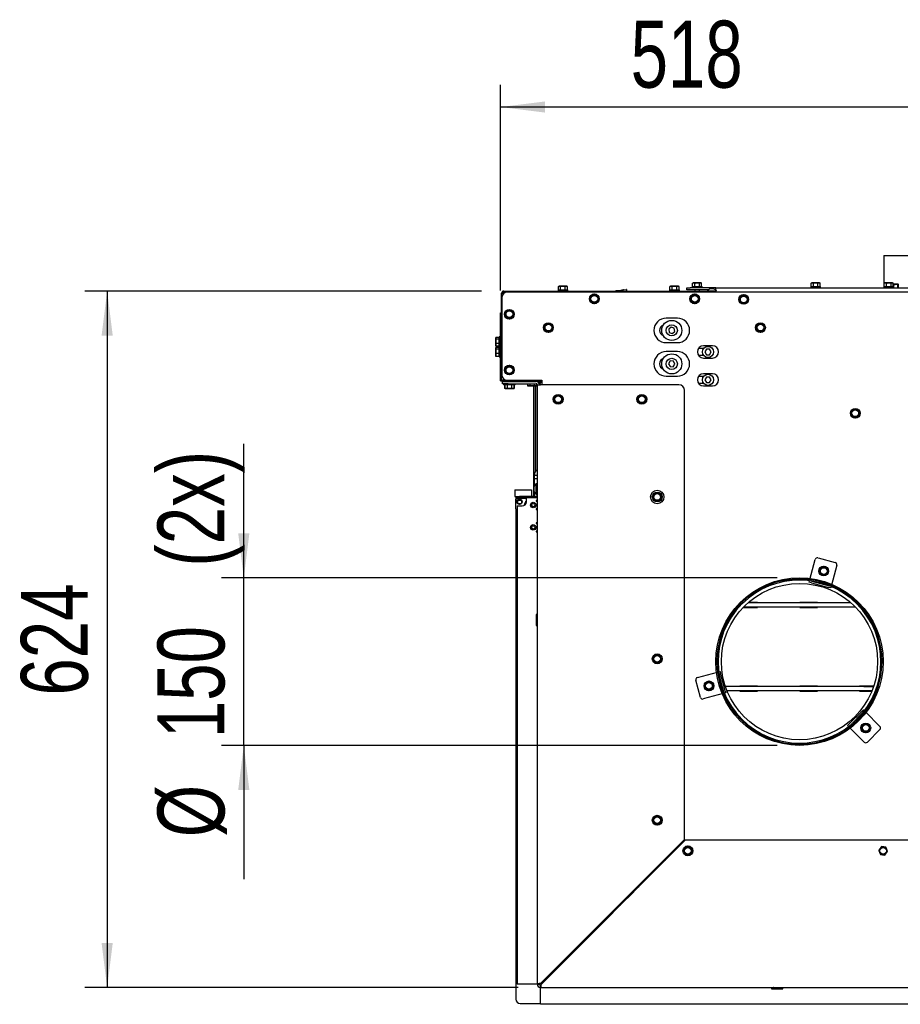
# Model space of a CAD drawing. Header units: millimetres. Extents: x 21 to 204, y 7 to 289.
# Tile 2 of 28: x 23 to 62, y 71 to 115. Entities that reach past the tile are written whole.
import ezdxf

# ---------------------------------------------------------------- set-up
doc = ezdxf.new("R2010")
doc.units = ezdxf.units.MM
doc.layers.add('MATEN', color=7, linetype='Continuous')
doc.styles.add('SLDTEXTSTYLE4', font='TXT', dxfattribs={"width": 0.75})
doc.dimstyles.new('SLDDIMSTYLE0', dxfattribs={"dimtxt": 3, "dimasz": 2, "dimexe": 0, "dimexo": 0.0625, "dimgap": 0.75, "dimtad": 1, "dimdec": 0, "dimlfac": 20, "dimrnd": 1e-09, "dimzin": 12, "dimdsep": 46, "dimtxsty": 'SLDTEXTSTYLE4', "dimsah": 1, "dimcen": 0.09, "dimadec": 0, "dimazin": 3, "dimtfac": 1, "dimtofl": 0, "dimtmove": 0, "dimatfit": 3, "dimfxl": 0, "dimfrac": 2, "dimtolj": 1, "dimtzin": 12, "dimarcsym": 0})
doc.dimstyles.new('SLDDIMSTYLE1', dxfattribs={"dimtxt": 3, "dimasz": 2, "dimexe": 0, "dimexo": 0.0625, "dimgap": 0.75, "dimtad": 1, "dimdec": 0, "dimlfac": 20, "dimrnd": 1e-09, "dimzin": 12, "dimdsep": 46, "dimtxsty": 'SLDTEXTSTYLE4', "dimsah": 1, "dimcen": 0.09, "dimadec": 0, "dimazin": 3, "dimtfac": 1, "dimtmove": 0, "dimatfit": 0, "dimfxl": 0, "dimfrac": 2, "dimtolj": 1, "dimtzin": 12, "dimarcsym": 0})

# ---------------------------------------------------------------- blocks, each defined once
blk = doc.blocks.new('_D_9')
at = {"layer": 'MATEN'}
for p, q in [((32.971, 90.071), (32.971, 96.071)), ((56.871, 90.071), (31.971, 90.071)), ((32.971, 82.571), (32.971, 90.071)), ((56.871, 82.571), (31.971, 82.571)), ((32.971, 82.571), (32.971, 76.571))]:
    blk.add_line(p, q, dxfattribs=at)
for points in [[(32.971, 90.071), (33.221, 92.071), (32.721, 92.071)], [(32.971, 82.571), (32.721, 80.571), (33.221, 80.571)]]:
    blk.add_solid(points, dxfattribs=at)
at = {"layer": 'MATEN', "char_height": 3, "attachment_point": 1, "rotation": 90, "style": 'SLDTEXTSTYLE4'}
for s, insert in [('(2x)', (29.104, 90.577)), ('150', (29.104, 82.892)), ('%%c', (29.104, 78.458))]:
    blk.add_mtext(s, dxfattribs=dict(at, insert=insert))
blk = doc.blocks.new('_D_10')
at = {"layer": 'MATEN'}
for p, q in [((44.471, 102.946), (44.471, 112.163)), ((70.371, 87.308), (70.371, 112.163)), ((70.371, 111.163), (44.471, 111.163))]:
    blk.add_line(p, q, dxfattribs=at)
for points in [[(44.471, 111.163), (46.471, 110.913), (46.471, 111.413)], [(70.371, 111.163), (68.371, 111.413), (68.371, 110.913)]]:
    blk.add_solid(points, dxfattribs=at)
at = {"layer": 'MATEN', "insert": (50.307, 115.03), "char_height": 3, "attachment_point": 1, "style": 'SLDTEXTSTYLE4'}
blk.add_mtext('518', dxfattribs=at)
blk = doc.blocks.new('_D_13')
at = {"layer": 'MATEN'}
for p, q in [((43.621, 102.921), (25.849, 102.921)), ((26.849, 102.921), (26.849, 71.721)), ((45.271, 71.721), (25.849, 71.721))]:
    blk.add_line(p, q, dxfattribs=at)
for points in [[(26.849, 102.921), (26.599, 100.921), (27.099, 100.921)], [(26.849, 71.721), (27.099, 73.721), (26.599, 73.721)]]:
    blk.add_solid(points, dxfattribs=at)
at = {"layer": 'MATEN', "insert": (22.982, 84.8), "char_height": 3, "attachment_point": 1, "rotation": 90, "style": 'SLDTEXTSTYLE4'}
blk.add_mtext('624', dxfattribs=at)

msp = doc.modelspace()

# ---------------------------------------------------------------- linework, layer by layer
at = {"color": 7, "linetype": 'Continuous', "lineweight": 25}
for p, q in [((61.646, 104.508), (61.646, 103.071)), ((61.646, 104.508), (69.096, 104.508)), ((53.111, 103.283), (53.084, 103.276)), ((53.084, 103.276), (53.134, 103.283)), ((53.084, 103.121), (53.084, 103.276)), ((53.134, 103.283), (53.111, 103.283)), ((53.134, 103.283), (53.185, 103.276)), ((53.286, 103.283), (53.134, 103.283)), ((53.185, 103.121), (53.185, 103.276)), ((53.286, 103.283), (53.387, 103.276)), ((53.437, 103.283), (53.286, 103.283)), ((53.387, 103.276), (53.437, 103.283)), ((53.387, 103.121), (53.387, 103.276)), ((53.437, 103.283), (53.488, 103.276)), ((53.461, 103.283), (53.437, 103.283)), ((53.488, 103.276), (53.461, 103.283)), ((53.488, 103.121), (53.488, 103.276)), ((58.421, 103.283), (58.394, 103.276)), ((58.394, 103.276), (58.444, 103.283)), ((58.394, 103.121), (58.394, 103.276)), ((58.444, 103.283), (58.421, 103.283)), ((58.444, 103.283), (58.495, 103.276)), ((58.596, 103.283), (58.444, 103.283)), ((58.495, 103.121), (58.495, 103.276)), ((58.596, 103.283), (58.697, 103.276)), ((58.748, 103.283), (58.596, 103.283)), ((58.697, 103.276), (58.748, 103.283)), ((58.697, 103.121), (58.697, 103.276)), ((58.748, 103.283), (58.798, 103.276)), ((58.771, 103.283), (58.748, 103.283)), ((58.798, 103.276), (58.771, 103.283)), ((58.798, 103.121), (58.798, 103.276)), ((61.696, 103.283), (61.669, 103.276)), ((61.669, 103.276), (61.719, 103.283)), ((61.669, 103.121), (61.669, 103.276)), ((61.719, 103.283), (61.696, 103.283)), ((61.719, 103.283), (61.77, 103.276)), ((61.871, 103.283), (61.719, 103.283)), ((61.77, 103.121), (61.77, 103.276)), ((61.871, 103.283), (61.972, 103.276)), ((62.023, 103.283), (61.871, 103.283)), ((61.972, 103.276), (62.023, 103.283)), ((61.972, 103.121), (61.972, 103.276)), ((62.023, 103.283), (62.073, 103.276)), ((62.046, 103.283), (62.023, 103.283)), ((62.073, 103.276), (62.046, 103.283)), ((62.073, 103.121), (62.073, 103.276)), ((62.188, 103.221), (62.073, 103.221)), ((62.073, 103.215), (62.094, 103.214)), ((62.094, 103.071), (62.094, 103.214)), ((62.188, 103.221), (62.281, 103.214)), ((62.294, 103.221), (62.188, 103.221)), ((62.281, 103.214), (62.294, 103.221)), ((62.281, 103.071), (62.281, 103.214)), ((62.294, 103.221), (62.308, 103.214)), ((62.308, 103.071), (62.308, 103.214)), ((44.521, 102.821), (44.571, 102.821)), ((44.521, 98.971), (44.521, 102.821)), ((44.621, 102.921), (53.762, 102.921)), ((44.621, 102.871), (44.621, 102.921)), ((95.958, 102.871), (44.783, 102.871)), ((47.051, 102.971), (47.051, 102.921)), ((47.051, 102.971), (47.491, 102.971)), ((47.096, 103.133), (47.069, 103.126)), ((47.069, 103.126), (47.119, 103.133)), ((47.069, 102.971), (47.069, 103.126)), ((47.119, 103.133), (47.096, 103.133)), ((47.271, 103.133), (47.119, 103.133)), ((47.119, 103.133), (47.17, 103.126)), ((47.17, 103.126), (47.271, 103.133)), ((47.17, 102.971), (47.17, 103.126)), ((47.423, 103.133), (47.271, 103.133)), ((47.372, 103.126), (47.423, 103.133)), ((47.372, 102.971), (47.372, 103.126)), ((47.423, 103.133), (47.473, 103.126)), ((47.446, 103.133), (47.423, 103.133)), ((47.473, 103.126), (47.446, 103.133)), ((47.473, 102.971), (47.473, 103.126)), ((47.491, 102.921), (47.491, 102.971)), ((48.678, 102.773), (48.591, 102.722)), ((48.766, 102.722), (48.678, 102.773)), ((49.575, 102.921), (49.665, 102.933)), ((49.665, 102.933), (49.985, 102.975)), ((49.841, 102.927), (49.665, 102.933)), ((49.842, 102.921), (49.841, 102.927)), ((49.985, 102.975), (50.111, 102.991)), ((50.136, 102.965), (49.985, 102.975)), ((50.114, 102.99), (50.111, 102.991)), ((50.142, 102.921), (50.136, 102.965)), ((52.051, 102.971), (52.051, 102.921)), ((52.051, 102.971), (52.491, 102.971)), ((52.096, 103.133), (52.069, 103.126)), ((52.069, 103.126), (52.119, 103.133)), ((52.069, 102.971), (52.069, 103.126)), ((52.119, 103.133), (52.096, 103.133)), ((52.119, 103.133), (52.17, 103.126)), ((52.271, 103.133), (52.119, 103.133)), ((52.17, 103.126), (52.271, 103.133)), ((52.17, 102.971), (52.17, 103.126)), ((52.423, 103.133), (52.271, 103.133)), ((52.372, 103.126), (52.423, 103.133)), ((52.372, 102.971), (52.372, 103.126)), ((52.423, 103.133), (52.473, 103.126)), ((52.446, 103.133), (52.423, 103.133)), ((52.473, 103.126), (52.446, 103.133)), ((52.473, 102.971), (52.473, 103.126)), ((52.491, 102.921), (52.491, 102.971)), ((52.821, 102.971), (52.821, 103.071)), ((52.821, 103.071), (52.971, 103.071)), ((52.971, 102.971), (52.821, 102.971)), ((54.121, 103.071), (52.971, 103.071)), ((53.789, 102.971), (52.971, 102.971)), ((53.066, 103.121), (53.066, 103.071)), ((53.066, 103.121), (53.506, 103.121)), ((53.178, 102.773), (53.091, 102.722)), ((53.266, 102.722), (53.178, 102.773)), ((53.181, 102.971), (53.181, 102.921)), ((53.391, 102.921), (53.391, 102.971)), ((53.506, 103.071), (53.506, 103.121)), ((54.137, 102.921), (53.762, 102.921)), ((54.036, 102.871), (54.036, 102.921)), ((54.121, 102.971), (54.111, 102.971)), ((54.121, 102.964), (54.121, 103.071)), ((54.121, 103.071), (86.621, 103.071)), ((54.121, 102.921), (54.121, 102.871)), ((58.376, 103.121), (58.376, 103.071)), ((58.376, 103.121), (58.816, 103.121)), ((58.816, 103.071), (58.816, 103.121)), ((61.651, 103.121), (61.651, 103.071)), ((61.651, 103.121), (62.091, 103.121)), ((62.091, 103.071), (62.091, 103.121)), ((44.533, 102.621), (44.533, 99.171)), ((48.591, 102.722), (48.503, 102.672)), ((48.503, 102.672), (48.503, 102.571)), ((48.503, 102.47), (48.591, 102.419)), ((48.591, 102.419), (48.678, 102.369)), ((48.678, 102.369), (48.766, 102.419)), ((48.853, 102.672), (48.766, 102.722)), ((48.766, 102.419), (48.853, 102.47)), ((48.853, 102.571), (48.853, 102.672)), ((53.091, 102.722), (53.003, 102.672)), ((53.003, 102.672), (53.003, 102.571)), ((53.003, 102.47), (53.091, 102.419)), ((53.091, 102.419), (53.178, 102.369)), ((53.178, 102.369), (53.266, 102.419)), ((53.353, 102.672), (53.266, 102.722)), ((53.266, 102.419), (53.353, 102.47)), ((53.353, 102.571), (53.353, 102.672)), ((55.283, 102.697), (55.196, 102.647)), ((55.196, 102.647), (55.196, 102.546)), ((55.196, 102.445), (55.283, 102.394)), ((55.371, 102.748), (55.283, 102.697)), ((55.283, 102.394), (55.371, 102.344)), ((55.458, 102.697), (55.371, 102.748)), ((55.371, 102.344), (55.458, 102.394)), ((55.546, 102.647), (55.458, 102.697)), ((55.458, 102.394), (55.546, 102.445)), ((55.546, 102.546), (55.546, 102.647)), ((44.471, 101.946), (44.521, 101.946)), ((44.471, 101.796), (44.471, 101.946)), ((44.783, 102.031), (44.696, 101.981)), ((44.696, 101.981), (44.696, 101.88)), ((44.871, 102.082), (44.783, 102.031)), ((44.958, 102.031), (44.871, 102.082)), ((45.046, 101.981), (44.958, 102.031)), ((45.046, 101.88), (45.046, 101.981)), ((44.471, 101.496), (44.471, 101.796)), ((44.471, 101.346), (44.471, 101.496)), ((44.471, 101.496), (44.521, 101.496)), ((44.696, 101.779), (44.783, 101.728)), ((44.783, 101.728), (44.871, 101.678)), ((44.871, 101.678), (44.958, 101.728)), ((44.958, 101.728), (45.046, 101.779)), ((46.621, 101.485), (46.533, 101.435)), ((46.708, 101.435), (46.621, 101.485)), ((52.398, 101.708), (51.898, 101.708)), ((56.121, 101.485), (56.033, 101.435)), ((56.208, 101.435), (56.121, 101.485)), ((44.471, 99.046), (44.471, 101.346)), ((46.533, 101.435), (46.446, 101.384)), ((46.446, 101.384), (46.446, 101.283)), ((46.446, 101.182), (46.533, 101.132)), ((46.533, 101.132), (46.621, 101.081)), ((46.621, 101.081), (46.708, 101.132)), ((46.796, 101.384), (46.708, 101.435)), ((46.708, 101.132), (46.796, 101.182)), ((46.796, 101.283), (46.796, 101.384)), ((52.125, 101.301), (52.014, 101.209)), ((52.014, 101.209), (52.037, 101.067)), ((52.037, 101.067), (52.172, 101.016)), ((52.26, 101.25), (52.125, 101.301)), ((52.172, 101.016), (52.283, 101.107)), ((52.283, 101.107), (52.26, 101.25)), ((56.033, 101.435), (55.946, 101.384)), ((55.946, 101.384), (55.946, 101.283)), ((55.946, 101.182), (56.033, 101.132)), ((56.033, 101.132), (56.121, 101.081)), ((56.121, 101.081), (56.208, 101.132)), ((56.296, 101.384), (56.208, 101.435)), ((56.208, 101.132), (56.296, 101.182)), ((56.296, 101.283), (56.296, 101.384)), ((44.262, 100.835), (44.258, 100.821)), ((44.258, 100.821), (44.258, 100.808)), ((44.266, 100.769), (44.258, 100.808)), ((44.258, 100.808), (44.258, 100.669)), ((44.258, 100.669), (44.266, 100.769)), ((44.266, 100.569), (44.258, 100.669)), ((44.258, 100.669), (44.258, 100.507)), ((44.258, 100.507), (44.266, 100.569)), ((44.421, 100.846), (44.266, 100.846)), ((44.421, 100.769), (44.266, 100.769)), ((44.421, 100.569), (44.266, 100.569)), ((44.471, 100.866), (44.421, 100.866)), ((44.421, 100.562), (44.421, 100.866)), ((44.421, 100.426), (44.421, 100.562)), ((51.898, 100.608), (52.398, 100.608)), ((44.266, 100.445), (44.258, 100.507)), ((44.258, 100.507), (44.258, 100.471)), ((44.258, 100.471), (44.262, 100.456)), ((44.262, 100.385), (44.258, 100.371)), ((44.258, 100.371), (44.258, 100.358)), ((44.266, 100.319), (44.258, 100.358)), ((44.258, 100.358), (44.258, 100.219)), ((44.258, 100.219), (44.266, 100.319)), ((44.266, 100.119), (44.258, 100.219)), ((44.258, 100.219), (44.258, 100.057)), ((44.258, 100.057), (44.266, 100.119)), ((44.264, 100.457), (44.266, 100.445)), ((44.421, 100.445), (44.266, 100.445)), ((44.421, 100.396), (44.266, 100.396)), ((44.421, 100.319), (44.266, 100.319)), ((44.421, 100.119), (44.266, 100.119)), ((44.421, 100.426), (44.471, 100.426)), ((44.471, 100.416), (44.421, 100.416)), ((44.421, 100.112), (44.421, 100.416)), ((52.398, 100.208), (51.898, 100.208)), ((53.573, 100.346), (53.342, 100.346)), ((53.971, 100.468), (53.571, 100.468)), ((53.699, 100.318), (53.627, 100.193)), ((53.627, 100.193), (53.699, 100.068)), ((53.843, 100.318), (53.699, 100.318)), ((53.915, 100.193), (53.843, 100.318)), ((53.843, 100.068), (53.915, 100.193)), ((44.266, 99.995), (44.258, 100.057)), ((44.258, 100.057), (44.258, 100.021)), ((44.258, 100.021), (44.262, 100.006)), ((44.264, 100.007), (44.266, 99.995)), ((44.421, 99.995), (44.266, 99.995)), ((44.421, 99.976), (44.421, 100.112)), ((44.421, 99.976), (44.471, 99.976)), ((52.083, 99.787), (52.004, 99.666)), ((52.227, 99.779), (52.083, 99.787)), ((52.293, 99.65), (52.227, 99.779)), ((53.342, 100.041), (53.573, 100.041)), ((53.571, 99.918), (53.971, 99.918)), ((53.699, 100.068), (53.843, 100.068)), ((44.783, 99.531), (44.696, 99.481)), ((44.696, 99.481), (44.696, 99.38)), ((44.696, 99.279), (44.783, 99.228)), ((44.871, 99.582), (44.783, 99.531)), ((44.958, 99.531), (44.871, 99.582)), ((45.046, 99.481), (44.958, 99.531)), ((44.958, 99.228), (45.046, 99.279)), ((45.046, 99.38), (45.046, 99.481)), ((52.004, 99.666), (52.07, 99.537)), ((52.07, 99.537), (52.214, 99.53)), ((52.214, 99.53), (52.293, 99.65)), ((44.471, 98.896), (44.471, 99.046)), ((44.471, 98.896), (44.521, 98.896)), ((44.521, 98.896), (44.521, 98.969)), ((44.571, 98.771), (44.571, 98.871)), ((44.571, 98.871), (44.821, 98.871)), ((44.621, 98.924), (44.742, 98.924)), ((44.621, 98.871), (44.621, 98.921)), ((44.621, 98.921), (44.783, 98.921)), ((44.751, 98.923), (44.751, 98.921)), ((44.766, 98.921), (44.766, 98.921)), ((44.783, 99.228), (44.871, 99.178)), ((44.783, 98.921), (46.333, 98.921)), ((44.821, 98.871), (46.071, 98.871)), ((44.871, 99.178), (44.958, 99.228)), ((45.321, 98.871), (45.321, 98.921)), ((45.321, 98.879), (45.338, 98.871)), ((45.576, 98.883), (46.333, 98.883)), ((45.663, 98.883), (45.663, 98.871)), ((46.103, 98.867), (46.103, 98.883)), ((46.333, 98.821), (46.241, 98.821)), ((46.333, 98.921), (46.333, 98.721)), ((51.898, 99.108), (52.398, 99.108)), ((53.573, 99.096), (53.342, 99.096)), ((53.971, 99.218), (53.571, 99.218)), ((53.699, 99.068), (53.627, 98.943)), ((53.627, 98.943), (53.699, 98.818)), ((53.843, 99.068), (53.699, 99.068)), ((53.699, 98.818), (53.843, 98.818)), ((53.915, 98.943), (53.843, 99.068)), ((53.843, 98.818), (53.915, 98.943)), ((44.821, 98.771), (44.571, 98.771)), ((44.608, 98.771), (44.608, 98.721)), ((44.651, 98.721), (44.608, 98.721)), ((44.649, 98.721), (44.649, 98.557)), ((44.677, 98.548), (44.649, 98.557)), ((44.651, 98.771), (44.651, 98.721)), ((45.091, 98.721), (44.651, 98.721)), ((44.669, 98.721), (44.669, 98.566)), ((44.669, 98.566), (44.696, 98.558)), ((44.719, 98.558), (44.669, 98.566)), ((44.705, 98.557), (44.677, 98.548)), ((44.677, 98.548), (44.816, 98.548)), ((44.696, 98.558), (44.719, 98.558)), ((44.705, 98.558), (44.705, 98.557)), ((44.816, 98.548), (44.705, 98.557)), ((44.77, 98.566), (44.719, 98.558)), ((44.719, 98.558), (44.871, 98.558)), ((44.77, 98.721), (44.77, 98.566)), ((44.871, 98.558), (44.77, 98.566)), ((44.927, 98.557), (44.816, 98.548)), ((44.816, 98.548), (45.01, 98.548)), ((44.821, 98.771), (46.071, 98.771)), ((44.871, 98.558), (45.023, 98.558)), ((44.927, 98.558), (44.927, 98.557)), ((44.972, 98.721), (44.972, 98.566)), ((45.023, 98.558), (44.972, 98.566)), ((45.093, 98.557), (45.01, 98.548)), ((45.01, 98.548), (45.071, 98.548)), ((45.073, 98.566), (45.023, 98.558)), ((45.023, 98.558), (45.046, 98.558)), ((45.046, 98.558), (45.073, 98.566)), ((45.065, 98.548), (45.093, 98.557)), ((45.073, 98.721), (45.073, 98.566)), ((45.091, 98.721), (45.091, 98.771)), ((45.133, 98.721), (45.091, 98.721)), ((45.093, 98.721), (45.093, 98.557)), ((45.133, 98.721), (45.133, 98.771)), ((45.681, 98.771), (45.681, 98.678)), ((45.681, 98.678), (45.708, 98.671)), ((45.732, 98.671), (45.681, 98.678)), ((45.708, 98.671), (45.732, 98.671)), ((45.782, 98.678), (45.732, 98.671)), ((45.732, 98.671), (45.883, 98.671)), ((45.782, 98.771), (45.782, 98.678)), ((45.985, 98.678), (45.883, 98.671)), ((45.883, 98.671), (46.035, 98.671)), ((45.971, 93.758), (45.971, 98.671)), ((45.985, 98.771), (45.985, 98.678)), ((46.035, 98.671), (45.985, 98.678)), ((46.025, 98.671), (46.025, 94.81)), ((46.086, 98.678), (46.035, 98.671)), ((46.035, 98.671), (46.058, 98.671)), ((46.058, 98.671), (46.086, 98.678)), ((46.086, 98.769), (46.086, 98.678)), ((46.096, 98.764), (46.096, 96.699)), ((46.121, 98.721), (46.271, 98.721)), ((46.121, 98.721), (46.121, 71.871)), ((46.246, 98.773), (46.246, 98.721)), ((52.471, 98.721), (46.271, 98.721)), ((52.721, 78.356), (52.721, 98.471)), ((53.342, 98.791), (53.573, 98.791)), ((53.571, 98.668), (53.971, 98.668)), ((46.971, 98.222), (46.883, 98.172)), ((46.883, 98.172), (46.883, 98.071)), ((46.883, 97.97), (46.971, 97.919)), ((47.058, 98.273), (46.971, 98.222)), ((46.971, 97.919), (47.058, 97.869)), ((47.146, 98.222), (47.058, 98.273)), ((47.058, 97.869), (47.146, 97.919)), ((47.233, 98.172), (47.146, 98.222)), ((47.146, 97.919), (47.233, 97.97)), ((47.233, 98.071), (47.233, 98.172)), ((50.721, 98.222), (50.633, 98.172)), ((50.633, 98.172), (50.633, 98.071)), ((50.633, 97.97), (50.721, 97.919)), ((50.808, 98.273), (50.721, 98.222)), ((50.721, 97.919), (50.808, 97.869)), ((50.896, 98.222), (50.808, 98.273)), ((50.808, 97.869), (50.896, 97.919)), ((50.983, 98.172), (50.896, 98.222)), ((50.896, 97.919), (50.983, 97.97)), ((50.983, 98.071), (50.983, 98.172)), ((60.283, 97.597), (60.196, 97.547)), ((60.196, 97.547), (60.196, 97.446)), ((60.371, 97.648), (60.283, 97.597)), ((60.458, 97.597), (60.371, 97.648)), ((60.546, 97.547), (60.458, 97.597)), ((60.546, 97.446), (60.546, 97.547)), ((60.196, 97.345), (60.283, 97.294)), ((60.283, 97.294), (60.371, 97.244)), ((60.371, 97.244), (60.458, 97.294)), ((60.458, 97.294), (60.546, 97.345)), ((46.108, 96.624), (46.108, 94.902)), ((46.121, 94.658), (45.983, 94.658)), ((45.983, 94.658), (45.983, 94.508)), ((45.983, 94.508), (45.983, 94.171)), ((46.121, 94.508), (45.983, 94.508)), ((45.118, 94.021), (45.118, 93.721)), ((45.118, 94.021), (45.168, 94.021)), ((45.168, 94.021), (45.818, 94.021)), ((45.818, 94.021), (45.868, 94.021)), ((45.868, 94.021), (45.868, 93.721)), ((45.983, 94.053), (45.983, 94.171)), ((45.983, 93.936), (45.983, 94.053)), ((46.121, 94.291), (46.074, 94.291)), ((46.074, 94.053), (46.074, 94.291)), ((46.074, 93.816), (46.074, 94.053)), ((45.118, 93.721), (45.168, 93.721)), ((45.153, 93.583), (45.153, 93.183)), ((45.158, 93.671), (45.158, 93.605)), ((45.321, 93.671), (45.158, 93.671)), ((45.168, 93.721), (45.321, 93.721)), ((45.633, 93.633), (45.203, 93.633)), ((45.23, 93.558), (45.233, 93.558)), ((45.233, 93.558), (45.234, 93.408)), ((45.233, 93.558), (45.258, 93.558)), ((45.258, 93.558), (45.383, 93.559)), ((45.321, 93.671), (45.321, 93.721)), ((46.071, 93.721), (45.321, 93.721)), ((45.633, 93.671), (45.321, 93.671)), ((45.383, 93.559), (45.408, 93.559)), ((45.408, 93.559), (45.409, 93.409)), ((45.408, 93.559), (45.411, 93.559)), ((45.633, 93.483), (45.633, 93.671)), ((45.633, 93.671), (46.071, 93.671)), ((45.983, 93.758), (45.971, 93.758)), ((45.971, 93.758), (45.971, 93.721)), ((45.983, 93.936), (45.983, 93.721)), ((46.071, 93.671), (46.121, 93.671)), ((46.121, 93.533), (46.071, 93.533)), ((46.071, 93.533), (46.071, 93.508)), ((46.071, 93.508), (46.121, 93.508)), ((46.074, 93.816), (46.121, 93.816)), ((51.408, 93.847), (51.321, 93.797)), ((51.321, 93.797), (51.321, 93.696)), ((51.321, 93.595), (51.408, 93.544)), ((51.496, 93.898), (51.408, 93.847)), ((51.408, 93.544), (51.496, 93.494)), ((51.583, 93.847), (51.496, 93.898)), ((51.496, 93.494), (51.583, 93.544)), ((51.671, 93.797), (51.583, 93.847)), ((51.583, 93.544), (51.671, 93.595)), ((51.671, 93.696), (51.671, 93.797)), ((45.158, 93.162), (45.158, 71.208)), ((45.203, 93.133), (45.221, 93.133)), ((45.221, 93.296), (45.221, 71.871)), ((45.221, 93.296), (45.446, 93.296)), ((45.231, 93.408), (45.234, 93.408)), ((45.234, 93.408), (45.259, 93.408)), ((45.259, 93.408), (45.384, 93.409)), ((45.384, 93.409), (45.409, 93.409)), ((45.409, 93.409), (45.412, 93.409)), ((45.559, 93.41), (45.619, 93.41)), ((46.121, 93.158), (46.071, 93.158)), ((46.071, 93.158), (46.071, 93.133)), ((46.071, 93.133), (46.121, 93.133)), ((46.12, 93.158), (46.091, 93.133)), ((46.121, 92.533), (46.071, 92.533)), ((46.071, 92.533), (46.071, 92.508)), ((46.071, 92.508), (46.121, 92.508)), ((46.071, 92.135), (46.102, 92.158)), ((46.121, 92.158), (46.071, 92.158)), ((46.071, 92.158), (46.071, 92.133)), ((46.071, 92.133), (46.121, 92.133)), ((58.339, 90), (58.579, 90.893)), ((58.701, 90.964), (59.474, 90.757)), ((58.871, 90.529), (58.783, 90.479)), ((58.783, 90.479), (58.783, 90.378)), ((58.958, 90.58), (58.871, 90.529)), ((59.046, 90.529), (58.958, 90.58)), ((59.133, 90.479), (59.046, 90.529)), ((59.133, 90.378), (59.133, 90.479)), ((59.545, 90.635), (59.305, 89.741)), ((58.339, 90), (58.337, 89.991)), ((58.783, 90.277), (58.871, 90.226)), ((58.871, 90.226), (58.958, 90.176)), ((58.958, 90.176), (59.046, 90.226)), ((59.046, 90.226), (59.133, 90.277)), ((58.307, 89.879), (58.324, 89.943)), ((58.403, 89.853), (58.307, 89.879)), ((58.397, 89.933), (58.423, 89.926)), ((58.403, 89.853), (59.176, 89.646)), ((58.423, 89.926), (59.196, 89.719)), ((59.273, 89.62), (59.176, 89.646)), ((59.196, 89.719), (59.221, 89.712)), ((59.29, 89.684), (59.273, 89.62)), ((59.303, 89.733), (59.305, 89.741)), ((55.255, 88.937), (55.29, 88.902)), ((55.267, 88.949), (55.302, 88.914)), ((55.345, 88.743), (55.994, 88.743)), ((60.383, 88.758), (55.359, 88.758)), ((60.172, 88.958), (55.57, 88.958)), ((55.994, 88.973), (55.588, 88.973)), ((55.994, 88.958), (55.994, 88.973)), ((55.994, 88.743), (55.994, 88.758)), ((58.675, 88.973), (57.886, 88.973)), ((57.886, 88.973), (57.886, 88.958)), ((57.886, 88.758), (57.886, 88.743)), ((57.886, 88.743), (58.675, 88.743)), ((58.015, 88.973), (58.015, 88.958)), ((58.015, 88.758), (58.015, 88.743)), ((58.675, 88.958), (58.675, 88.973)), ((58.675, 88.743), (58.675, 88.758)), ((46.121, 88.433), (46.071, 88.433)), ((46.071, 88.433), (46.071, 87.933)), ((46.096, 88.333), (46.096, 88.033)), ((46.071, 87.933), (46.121, 87.933)), ((51.3, 86.495), (51.328, 86.398)), ((51.441, 86.64), (51.371, 86.568)), ((51.539, 86.615), (51.441, 86.64)), ((51.637, 86.591), (51.539, 86.615)), ((51.664, 86.493), (51.637, 86.591)), ((51.692, 86.396), (51.664, 86.493)), ((51.328, 86.398), (51.355, 86.301)), ((51.355, 86.301), (51.453, 86.276)), ((51.453, 86.276), (51.551, 86.251)), ((51.621, 86.324), (51.692, 86.396)), ((53.298, 85.613), (54.192, 85.853)), ((54.2, 85.855), (54.192, 85.853)), ((54.249, 85.868), (54.313, 85.885)), ((54.266, 85.769), (54.259, 85.795)), ((54.473, 84.996), (54.266, 85.769)), ((54.313, 85.885), (54.338, 85.788)), ((54.545, 85.016), (54.338, 85.788)), ((53.435, 84.718), (53.228, 85.491)), ((53.727, 85.385), (53.639, 85.335)), ((53.639, 85.335), (53.639, 85.234)), ((53.639, 85.133), (53.727, 85.082)), ((53.814, 85.436), (53.727, 85.385)), ((53.902, 85.385), (53.814, 85.436)), ((53.989, 85.335), (53.902, 85.385)), ((53.902, 85.082), (53.989, 85.133)), ((53.989, 85.234), (53.989, 85.335)), ((60.761, 85.208), (54.553, 85.208)), ((55.994, 85.223), (55.205, 85.223)), ((55.205, 85.223), (55.205, 85.208)), ((55.334, 85.223), (55.334, 85.208)), ((55.994, 85.208), (55.994, 85.223)), ((58.675, 85.223), (57.886, 85.223)), ((57.886, 85.223), (57.886, 85.208)), ((58.015, 85.223), (58.015, 85.208)), ((58.675, 85.208), (58.675, 85.223)), ((61.194, 85.223), (60.567, 85.223)), ((60.567, 85.223), (60.567, 85.208)), ((60.696, 85.223), (60.696, 85.208)), ((60.761, 85.208), (61.189, 85.208)), ((54.451, 84.887), (53.557, 84.647)), ((53.727, 85.082), (53.814, 85.032)), ((53.814, 85.032), (53.902, 85.082)), ((54.451, 84.887), (54.459, 84.889)), ((54.48, 84.971), (54.473, 84.996)), ((54.571, 84.919), (54.508, 84.902)), ((54.545, 85.016), (54.571, 84.919)), ((60.761, 85.008), (54.626, 85.008)), ((55.205, 85.008), (55.205, 84.993)), ((55.205, 84.993), (55.994, 84.993)), ((55.334, 85.008), (55.334, 84.993)), ((55.994, 84.993), (55.994, 85.008)), ((57.886, 85.008), (57.886, 84.993)), ((57.886, 84.993), (58.675, 84.993)), ((58.015, 85.008), (58.015, 84.993)), ((58.675, 84.993), (58.675, 85.008)), ((60.567, 85.008), (60.567, 84.993)), ((60.567, 84.993), (61.109, 84.993)), ((60.696, 85.008), (60.696, 84.993)), ((61.116, 85.008), (60.761, 85.008)), ((60.664, 84.093), (60.098, 83.528)), ((60.717, 84.04), (60.151, 83.475)), ((60.664, 84.093), (60.735, 84.164)), ((60.736, 84.059), (60.717, 84.04)), ((60.735, 84.164), (60.781, 84.118)), ((60.823, 84.076), (60.817, 84.082)), ((60.823, 84.076), (61.477, 83.422)), ((60.028, 83.457), (60.098, 83.528)), ((60.074, 83.411), (60.028, 83.457)), ((60.11, 83.375), (60.116, 83.369)), ((60.77, 82.715), (60.116, 83.369)), ((60.151, 83.475), (60.133, 83.456)), ((60.753, 83.503), (60.666, 83.452)), ((60.666, 83.452), (60.666, 83.351)), ((60.841, 83.553), (60.753, 83.503)), ((60.928, 83.503), (60.841, 83.553)), ((61.016, 83.452), (60.928, 83.503)), ((61.016, 83.351), (61.016, 83.452)), ((60.666, 83.25), (60.753, 83.199)), ((60.753, 83.199), (60.841, 83.149)), ((60.841, 83.149), (60.928, 83.199)), ((61.477, 83.28), (60.912, 82.715)), ((60.928, 83.199), (61.016, 83.25)), ((51.496, 79.419), (51.408, 79.368)), ((51.583, 79.368), (51.496, 79.419)), ((51.408, 79.368), (51.321, 79.317)), ((51.321, 79.317), (51.321, 79.216)), ((51.321, 79.115), (51.408, 79.065)), ((51.408, 79.065), (51.496, 79.014)), ((51.496, 79.014), (51.583, 79.065)), ((51.671, 79.317), (51.583, 79.368)), ((51.583, 79.065), (51.671, 79.115)), ((51.671, 79.216), (51.671, 79.317)), ((52.721, 78.356), (46.271, 71.906)), ((46.306, 71.871), (52.756, 78.321)), ((87.986, 78.321), (52.756, 78.321)), ((52.783, 77.997), (52.696, 77.947)), ((52.696, 77.947), (52.696, 77.846)), ((52.696, 77.745), (52.783, 77.694)), ((52.871, 78.048), (52.783, 77.997)), ((52.783, 77.694), (52.871, 77.644)), ((52.958, 77.997), (52.871, 78.048)), ((52.871, 77.644), (52.958, 77.694)), ((53.046, 77.947), (52.958, 77.997)), ((52.958, 77.694), (53.046, 77.745)), ((53.046, 77.846), (53.046, 77.947)), ((61.484, 77.955), (61.421, 77.876)), ((61.458, 77.782), (61.495, 77.688)), ((61.547, 78.034), (61.484, 77.955)), ((61.495, 77.688), (61.595, 77.673)), ((61.647, 78.019), (61.547, 78.034)), ((61.595, 77.673), (61.695, 77.658)), ((61.747, 78.004), (61.647, 78.019)), ((61.695, 77.658), (61.758, 77.737)), ((61.758, 77.737), (61.821, 77.816)), ((61.821, 77.816), (61.784, 77.91)), ((51.698, 77.333), (51.769, 77.333)), ((51.811, 77.446), (51.881, 77.446)), ((50.676, 76.24), (50.746, 76.381)), ((49.85, 75.423), (50.442, 76.015)), ((50.639, 76.274), (50.639, 76.203)), ((49.852, 75.417), (49.817, 75.452)), ((49.85, 75.423), (49.85, 75.486)), ((49.85, 75.423), (49.859, 75.423)), ((49.492, 75.127), (49.492, 75.057)), ((48.977, 74.613), (48.977, 74.542)), ((48.977, 74.612), (48.977, 74.541)), ((49.038, 74.673), (49.109, 74.673)), ((49.188, 74.823), (49.259, 74.823)), ((49.323, 74.958), (49.323, 74.888)), ((49.324, 74.959), (49.324, 74.888)), ((48.809, 74.373), (48.738, 74.373)), ((48.8, 74.373), (48.8, 74.364)), ((48.8, 74.373), (48.8, 74.364)), ((48.959, 74.523), (48.888, 74.523)), ((47.611, 73.208), (47.589, 73.224)), ((47.784, 73.348), (47.763, 73.348)), ((47.846, 73.41), (47.846, 73.481)), ((47.644, 73.208), (47.573, 73.208)), ((46.771, 72.406), (46.782, 72.406)), ((46.853, 72.417), (46.782, 72.417)), ((46.828, 72.392), (46.808, 72.392)), ((46.958, 72.594), (46.958, 72.523)), ((46.97, 72.594), (46.97, 72.605)), ((46.071, 71.871), (45.221, 71.871)), ((46.121, 71.871), (46.071, 71.871)), ((46.121, 71.871), (46.221, 71.871)), ((46.271, 71.721), (46.271, 71.821)), ((46.271, 71.721), (94.471, 71.721)), ((46.271, 71.671), (46.271, 71.721)), ((46.271, 70.971), (46.271, 71.671)), ((56.618, 71.721), (56.618, 71.671)), ((56.618, 71.671), (57.118, 71.671)), ((56.718, 71.696), (57.018, 71.696)), ((57.118, 71.671), (57.118, 71.721)), ((45.358, 71.008), (46.271, 71.008)), ((94.471, 70.971), (46.271, 70.971))]:
    msp.add_line(p, q, dxfattribs=at)
at = {"color": 7, "linetype": 'Continuous', "lineweight": 25, "flags": 128}
for points in [[(46.091, 93.533), (46.099, 93.527), (46.12, 93.508)], [(46.102, 92.508), (46.091, 92.518), (46.071, 92.532)], [(47.623, 73.258), (47.627, 73.254), (47.661, 73.225)], [(47.63, 73.265), (47.634, 73.261), (47.668, 73.232)]]:
    msp.add_lwpolyline(points, dxfattribs=at)
at = {"color": 7, "linetype": 'Continuous', "lineweight": 25}
for centre, radius in [((48.678, 102.571), 0.22), ((53.178, 102.571), 0.22), ((55.371, 102.546), 0.22), ((48.678, 102.571), 0.15), ((53.178, 102.571), 0.15), ((55.371, 102.546), 0.15), ((44.871, 101.88), 0.22), ((44.871, 101.88), 0.15), ((46.621, 101.283), 0.22), ((52.148, 101.158), 0.45), ((56.121, 101.283), 0.22), ((46.621, 101.283), 0.15), ((52.148, 101.158), 0.25), ((56.121, 101.283), 0.15), ((53.771, 100.193), 0.25), ((52.148, 99.658), 0.45), ((52.148, 99.658), 0.25), ((44.871, 99.38), 0.22), ((44.871, 99.38), 0.15), ((53.771, 98.943), 0.25), ((47.058, 98.071), 0.22), ((47.058, 98.071), 0.15), ((50.808, 98.071), 0.22), ((50.808, 98.071), 0.15), ((60.371, 97.446), 0.22), ((60.371, 97.446), 0.15), ((51.496, 93.696), 0.3), ((45.321, 93.483), 0.118), ((51.496, 93.696), 0.22), ((51.496, 93.696), 0.15), ((45.941, 93.333), 0.125), ((45.941, 93.333), 0.075), ((45.941, 92.333), 0.125), ((45.941, 92.333), 0.075), ((58.958, 90.378), 0.22), ((58.958, 90.378), 0.15), ((57.871, 86.321), 3.5), ((51.496, 86.446), 0.22), ((51.496, 86.446), 0.15), ((53.814, 85.234), 0.22), ((53.814, 85.234), 0.15), ((60.841, 83.351), 0.22), ((60.841, 83.351), 0.15), ((51.496, 79.216), 0.22), ((51.496, 79.216), 0.15), ((52.871, 77.846), 0.22), ((52.871, 77.846), 0.15), ((61.621, 77.846), 0.15)]:
    msp.add_circle(centre, radius, dxfattribs=at)
for centre, radius, start, end in [((44.621, 102.821), 0.1, 90, 180), ((44.783, 102.621), 0.25, 90, 180), ((44.621, 102.821), 0.05, 90, 180), ((53.762, 102.933), 0.0125, 133.6028, 270), ((53.95, 102.736), 0.284, 46.3972, 133.6028), ((54.137, 102.933), 0.0125, 270, 46.3972), ((48.678, 102.571), 0.175, 120, 180), ((48.678, 102.571), 0.175, 180, 240), ((48.678, 102.571), 0.175, 60, 120), ((48.678, 102.571), 0.175, 240, 300), ((48.678, 102.571), 0.175, 0, 60), ((48.678, 102.571), 0.175, 300, 0), ((53.178, 102.571), 0.175, 120, 180), ((53.178, 102.571), 0.175, 180, 240), ((53.178, 102.571), 0.175, 60, 120), ((53.178, 102.571), 0.175, 240, 300), ((53.178, 102.571), 0.175, 0, 60), ((53.178, 102.571), 0.175, 300, 0), ((55.371, 102.546), 0.175, 120, 180), ((55.371, 102.546), 0.175, 180, 240), ((55.371, 102.546), 0.175, 60, 120), ((55.371, 102.546), 0.175, 240, 300), ((55.371, 102.546), 0.175, 0, 60), ((55.371, 102.546), 0.175, 300, 0), ((44.871, 101.88), 0.175, 120, 180), ((44.871, 101.88), 0.175, 60, 120), ((44.871, 101.88), 0.175, 0, 60), ((44.871, 101.88), 0.175, 180, 240), ((44.871, 101.88), 0.175, 240, 300), ((44.871, 101.88), 0.175, 300, 0), ((46.621, 101.283), 0.175, 60, 120), ((51.898, 101.158), 0.55, 90, 270), ((52.398, 101.158), 0.55, 270, 90), ((56.121, 101.283), 0.175, 60, 120), ((46.621, 101.283), 0.175, 120, 180), ((46.621, 101.283), 0.175, 180, 240), ((46.621, 101.283), 0.175, 240, 300), ((46.621, 101.283), 0.175, 0, 60), ((46.621, 101.283), 0.175, 300, 0), ((51.848, 101.158), 0.25, 109.4712, 250.5288), ((56.121, 101.283), 0.175, 120, 180), ((56.121, 101.283), 0.175, 180, 240), ((56.121, 101.283), 0.175, 240, 300), ((56.121, 101.283), 0.175, 0, 60), ((56.121, 101.283), 0.175, 300, 0), ((51.898, 99.658), 0.55, 90, 270), ((52.398, 99.658), 0.55, 270, 90), ((53.571, 100.193), 0.275, 90, 270), ((53.971, 100.193), 0.275, 270, 90), ((51.848, 99.658), 0.25, 109.4712, 250.5288), ((44.871, 99.38), 0.175, 120, 180), ((44.871, 99.38), 0.175, 180, 240), ((44.871, 99.38), 0.175, 60, 120), ((44.871, 99.38), 0.175, 0, 60), ((44.871, 99.38), 0.175, 300, 0), ((44.783, 99.171), 0.25, 180, 270), ((44.871, 99.38), 0.175, 240, 300), ((45.576, 99.113), 0.23, 236.8201, 270), ((46.071, 98.721), 0.15, 0, 90), ((46.016, 98.773), 0.23, 0, 28.5719), ((53.571, 98.943), 0.275, 90, 270), ((53.971, 98.943), 0.275, 270, 90), ((46.071, 98.721), 0.05, 0, 90), ((52.471, 98.471), 0.25, 0, 90), ((47.058, 98.071), 0.175, 120, 180), ((47.058, 98.071), 0.175, 180, 240), ((47.058, 98.071), 0.175, 60, 120), ((47.058, 98.071), 0.175, 240, 300), ((47.058, 98.071), 0.175, 0, 60), ((47.058, 98.071), 0.175, 300, 0), ((50.808, 98.071), 0.175, 120, 180), ((50.808, 98.071), 0.175, 180, 240), ((50.808, 98.071), 0.175, 60, 120), ((50.808, 98.071), 0.175, 240, 300), ((50.808, 98.071), 0.175, 0, 60), ((50.808, 98.071), 0.175, 300, 0), ((60.371, 97.446), 0.175, 120, 180), ((60.371, 97.446), 0.175, 60, 120), ((60.371, 97.446), 0.175, 0, 60), ((60.371, 97.446), 0.175, 180, 240), ((60.371, 97.446), 0.175, 240, 300), ((60.371, 97.446), 0.175, 300, 0), ((46.326, 96.699), 0.23, 180, 206.9624), ((46.283, 94.658), 0.3, 122.7972, 180), ((46.264, 94.053), 0.304, 128.6189, 157.2603), ((45.203, 93.583), 0.05, 90, 180), ((45.778, 93.32), 0.238, 127.6276, 179.6036), ((46.264, 94.053), 0.304, 202.7397, 231.3811), ((46.071, 93.771), 0.05, 270, 0), ((46.071, 93.771), 0.1, 270, 300), ((51.496, 93.696), 0.175, 120, 180), ((51.496, 93.696), 0.175, 180, 240), ((51.496, 93.696), 0.175, 60, 120), ((51.496, 93.696), 0.175, 240, 300), ((51.496, 93.696), 0.175, 0, 60), ((51.496, 93.696), 0.175, 300, 0), ((45.203, 93.183), 0.05, 180, 270), ((45.328, 93.501), 0.118, 232.2868, 308.5149), ((45.446, 93.483), 0.187, 270, 0), ((58.675, 90.868), 0.1, 75, 165), ((58.958, 90.378), 0.175, 120, 180), ((58.958, 90.378), 0.175, 60, 120), ((58.958, 90.378), 0.175, 0, 60), ((59.448, 90.661), 0.1, 345, 75), ((57.871, 86.321), 3.7, 135, 134.7367), ((58.958, 90.378), 0.175, 180, 240), ((58.958, 90.378), 0.175, 240, 300), ((58.958, 90.378), 0.175, 300, 0), ((57.871, 86.321), 3.65, 135, 134.7367), ((46.108, 88.333), 0.0125, 0, 180), ((46.108, 88.033), 0.0125, 180, 360), ((51.496, 86.446), 0.175, 135.801, 195.801), ((51.496, 86.446), 0.175, 75.801, 135.801), ((51.496, 86.446), 0.175, 15.801, 75.801), ((51.496, 86.446), 0.175, 315.801, 15.801), ((51.496, 86.446), 0.175, 195.801, 255.801), ((51.496, 86.446), 0.175, 255.801, 315.801), ((53.324, 85.517), 0.1, 105, 195), ((53.814, 85.234), 0.175, 120, 180), ((53.814, 85.234), 0.175, 180, 240), ((53.814, 85.234), 0.175, 60, 120), ((53.814, 85.234), 0.175, 0, 60), ((53.814, 85.234), 0.175, 300, 0), ((53.531, 84.744), 0.1, 195, 285), ((53.814, 85.234), 0.175, 240, 300), ((60.841, 83.351), 0.175, 120, 180), ((60.841, 83.351), 0.175, 60, 120), ((60.841, 83.351), 0.175, 0, 60), ((61.407, 83.351), 0.1, 315, 45), ((60.841, 83.351), 0.175, 180, 240), ((60.841, 83.351), 0.175, 240, 300), ((60.841, 83.351), 0.175, 300, 0), ((60.841, 82.785), 0.1, 225, 315), ((51.496, 79.216), 0.175, 60, 120), ((51.496, 79.216), 0.175, 120, 180), ((51.496, 79.216), 0.175, 180, 240), ((51.496, 79.216), 0.175, 240, 300), ((51.496, 79.216), 0.175, 0, 60), ((51.496, 79.216), 0.175, 300, 0), ((52.871, 77.846), 0.175, 120, 180), ((52.871, 77.846), 0.175, 180, 240), ((52.871, 77.846), 0.175, 60, 120), ((52.871, 77.846), 0.175, 240, 300), ((52.871, 77.846), 0.175, 0, 60), ((52.871, 77.846), 0.175, 300, 0), ((61.621, 77.846), 0.175, 141.3914, 201.3914), ((61.621, 77.846), 0.175, 201.3914, 261.3914), ((61.621, 77.846), 0.175, 81.3914, 141.3914), ((61.621, 77.846), 0.175, 261.3914, 321.3914), ((61.621, 77.846), 0.175, 21.3914, 81.3914), ((61.621, 77.846), 0.175, 321.3914, 21.3914), ((47.846, 73.473), 0.15, 222.8778, 242.2357), ((46.858, 72.517), 0.135, 235.4498, 254.5526), ((46.858, 72.517), 0.135, 15.4474, 34.5502), ((46.271, 71.871), 0.15, 180, 270), ((46.271, 71.871), 0.05, 180, 270), ((56.718, 71.708), 0.0125, 90, 270), ((57.018, 71.708), 0.0125, 270, 90), ((45.358, 71.208), 0.2, 180, 270)]:
    msp.add_arc(centre, radius, start, end, dxfattribs=at)
for points, knots in [([(53.185, 103.276), (53.193, 103.277), (53.226, 103.281), (53.26, 103.283), (53.286, 103.283)], [0, 0, 0, 0, 0.249165, 1, 1, 1, 1]), ([(58.495, 103.276), (58.503, 103.277), (58.537, 103.281), (58.571, 103.283), (58.596, 103.283)], [0, 0, 0, 0, 0.249165, 1, 1, 1, 1]), ([(61.77, 103.276), (61.778, 103.277), (61.812, 103.281), (61.846, 103.283), (61.871, 103.283)], [0, 0, 0, 0, 0.249165, 1, 1, 1, 1]), ([(62.094, 103.214), (62.102, 103.215), (62.133, 103.219), (62.164, 103.22), (62.188, 103.221)], [0, 0, 0, 0, 0.249165, 1, 1, 1, 1]), ([(44.601, 102.79), (44.595, 102.791), (44.576, 102.796), (44.549, 102.803), (44.525, 102.812), (44.522, 102.818), (44.521, 102.821)], [0, 0, 0, 0, 0.136935, 0.424623, 0.712312, 1, 1, 1, 1]), ([(44.606, 102.792), (44.605, 102.793), (44.597, 102.797), (44.585, 102.803), (44.573, 102.812), (44.572, 102.818), (44.571, 102.821)], [0, 0, 0, 0, 0.069097, 0.379398, 0.689699, 1, 1, 1, 1]), ([(44.621, 102.921), (44.624, 102.92), (44.629, 102.917), (44.637, 102.899), (44.644, 102.873), (44.651, 102.845), (44.655, 102.827), (44.656, 102.821)], [0, 0, 0, 0, 0.220078, 0.440174, 0.660271, 0.880367, 1, 1, 1, 1]), ([(44.621, 102.871), (44.624, 102.87), (44.629, 102.869), (44.638, 102.858), (44.646, 102.844), (44.652, 102.83), (44.656, 102.822), (44.656, 102.821)], [0, 0, 0, 0, 0.235723, 0.471445, 0.707073, 0.9427, 1, 1, 1, 1]), ([(47.271, 103.133), (47.296, 103.133), (47.33, 103.131), (47.364, 103.127), (47.372, 103.126)], [0, 0, 0, 0, 0.750835, 1, 1, 1, 1]), ([(49.665, 102.933), (49.661, 102.932), (49.646, 102.93), (49.632, 102.925), (49.621, 102.921)], [0, 0, 0, 0, 0.269637, 1, 1, 1, 1]), ([(49.985, 102.975), (49.981, 102.974), (49.931, 102.967), (49.884, 102.946), (49.841, 102.927)], [0, 0, 0, 0, 0.070215, 1, 1, 1, 1]), ([(50.108, 102.991), (50.11, 102.991), (50.118, 102.991), (50.128, 102.977), (50.136, 102.965)], [0, 0, 0, 0, 0.21268, 1, 1, 1, 1]), ([(52.271, 103.133), (52.296, 103.133), (52.33, 103.131), (52.364, 103.127), (52.372, 103.126)], [0, 0, 0, 0, 0.750835, 1, 1, 1, 1]), ([(48.503, 102.571), (48.503, 102.545), (48.503, 102.512), (48.503, 102.478), (48.503, 102.47)], [0, 0, 0, 0, 0.750835, 1, 1, 1, 1]), ([(48.853, 102.47), (48.853, 102.478), (48.853, 102.512), (48.853, 102.545), (48.853, 102.571)], [0, 0, 0, 0, 0.249165, 1, 1, 1, 1]), ([(53.003, 102.571), (53.003, 102.545), (53.003, 102.512), (53.003, 102.478), (53.003, 102.47)], [0, 0, 0, 0, 0.750835, 1, 1, 1, 1]), ([(53.353, 102.47), (53.353, 102.478), (53.353, 102.512), (53.353, 102.545), (53.353, 102.571)], [0, 0, 0, 0, 0.249165, 1, 1, 1, 1]), ([(55.196, 102.546), (55.196, 102.52), (55.196, 102.487), (55.196, 102.453), (55.196, 102.445)], [0, 0, 0, 0, 0.750835, 1, 1, 1, 1]), ([(55.546, 102.445), (55.546, 102.453), (55.546, 102.487), (55.546, 102.52), (55.546, 102.546)], [0, 0, 0, 0, 0.249165, 1, 1, 1, 1]), ([(44.696, 101.88), (44.696, 101.855), (44.696, 101.821), (44.696, 101.787), (44.696, 101.779)], [0, 0, 0, 0, 0.750835, 1, 1, 1, 1]), ([(45.046, 101.779), (45.046, 101.787), (45.046, 101.821), (45.046, 101.855), (45.046, 101.88)], [0, 0, 0, 0, 0.249165, 1, 1, 1, 1]), ([(46.446, 101.283), (46.446, 101.258), (46.446, 101.224), (46.446, 101.191), (46.446, 101.182)], [0, 0, 0, 0, 0.750835, 1, 1, 1, 1]), ([(46.796, 101.182), (46.796, 101.191), (46.796, 101.224), (46.796, 101.258), (46.796, 101.283)], [0, 0, 0, 0, 0.249165, 1, 1, 1, 1]), ([(55.946, 101.283), (55.946, 101.258), (55.946, 101.224), (55.946, 101.191), (55.946, 101.182)], [0, 0, 0, 0, 0.750835, 1, 1, 1, 1]), ([(56.296, 101.182), (56.296, 101.191), (56.296, 101.224), (56.296, 101.258), (56.296, 101.283)], [0, 0, 0, 0, 0.249165, 1, 1, 1, 1]), ([(44.258, 100.808), (44.259, 100.817), (44.26, 100.83), (44.265, 100.843), (44.266, 100.846)], [0, 0, 0, 0, 0.750835, 1, 1, 1, 1]), ([(44.258, 100.358), (44.259, 100.367), (44.26, 100.38), (44.265, 100.393), (44.266, 100.396)], [0, 0, 0, 0, 0.750835, 1, 1, 1, 1]), ([(44.696, 99.38), (44.696, 99.355), (44.696, 99.321), (44.696, 99.287), (44.696, 99.279)], [0, 0, 0, 0, 0.750835, 1, 1, 1, 1]), ([(45.046, 99.279), (45.046, 99.287), (45.046, 99.321), (45.046, 99.355), (45.046, 99.38)], [0, 0, 0, 0, 0.249165, 1, 1, 1, 1]), ([(44.521, 98.971), (44.522, 98.965), (44.525, 98.952), (44.546, 98.937), (44.575, 98.928), (44.602, 98.925), (44.617, 98.924), (44.621, 98.924)], [0, 0, 0, 0, 0.251908, 0.502511, 0.726189, 0.929006, 1, 1, 1, 1]), ([(44.621, 98.871), (44.614, 98.871), (44.599, 98.872), (44.578, 98.88), (44.56, 98.891), (44.541, 98.908), (44.525, 98.935), (44.522, 98.958), (44.521, 98.971)], [0, 0, 0, 0, 0.135532, 0.268697, 0.400241, 0.530939, 0.742671, 1, 1, 1, 1]), ([(44.621, 98.921), (44.617, 98.921), (44.61, 98.922), (44.602, 98.924), (44.599, 98.926), (44.599, 98.926)], [0, 0, 0, 0, 0.47564, 0.952694, 1, 1, 1, 1]), ([(44.972, 98.566), (44.964, 98.564), (44.93, 98.56), (44.896, 98.559), (44.871, 98.558)], [0, 0, 0, 0, 0.249165, 1, 1, 1, 1]), ([(45.01, 98.548), (44.989, 98.549), (44.961, 98.55), (44.933, 98.555), (44.927, 98.557)], [0, 0, 0, 0, 0.752191, 1, 1, 1, 1]), ([(45.883, 98.671), (45.858, 98.672), (45.824, 98.673), (45.791, 98.677), (45.782, 98.678)], [0, 0, 0, 0, 0.750835, 1, 1, 1, 1]), ([(46.883, 98.071), (46.883, 98.045), (46.883, 98.012), (46.883, 97.978), (46.883, 97.97)], [0, 0, 0, 0, 0.750835, 1, 1, 1, 1]), ([(47.233, 97.97), (47.233, 97.978), (47.233, 98.012), (47.233, 98.045), (47.233, 98.071)], [0, 0, 0, 0, 0.249165, 1, 1, 1, 1]), ([(50.633, 98.071), (50.633, 98.045), (50.633, 98.012), (50.633, 97.978), (50.633, 97.97)], [0, 0, 0, 0, 0.750835, 1, 1, 1, 1]), ([(50.983, 97.97), (50.983, 97.978), (50.983, 98.012), (50.983, 98.045), (50.983, 98.071)], [0, 0, 0, 0, 0.249165, 1, 1, 1, 1]), ([(60.196, 97.446), (60.196, 97.42), (60.196, 97.387), (60.196, 97.353), (60.196, 97.345)], [0, 0, 0, 0, 0.750835, 1, 1, 1, 1]), ([(60.546, 97.345), (60.546, 97.353), (60.546, 97.387), (60.546, 97.42), (60.546, 97.446)], [0, 0, 0, 0, 0.249165, 1, 1, 1, 1]), ([(51.321, 93.696), (51.321, 93.67), (51.321, 93.637), (51.321, 93.603), (51.321, 93.595)], [0, 0, 0, 0, 0.750835, 1, 1, 1, 1]), ([(51.671, 93.595), (51.671, 93.603), (51.671, 93.637), (51.671, 93.67), (51.671, 93.696)], [0, 0, 0, 0, 0.249165, 1, 1, 1, 1]), ([(58.783, 90.378), (58.783, 90.352), (58.783, 90.319), (58.783, 90.285), (58.783, 90.277)], [0, 0, 0, 0, 0.750835, 1, 1, 1, 1]), ([(59.133, 90.277), (59.133, 90.285), (59.133, 90.319), (59.133, 90.352), (59.133, 90.378)], [0, 0, 0, 0, 0.249165, 1, 1, 1, 1]), ([(51.371, 86.568), (51.353, 86.55), (51.329, 86.525), (51.306, 86.501), (51.3, 86.495)], [0, 0, 0, 0, 0.750835, 1, 1, 1, 1]), ([(51.551, 86.251), (51.557, 86.257), (51.58, 86.281), (51.604, 86.306), (51.621, 86.324)], [0, 0, 0, 0, 0.249165, 1, 1, 1, 1]), ([(53.639, 85.234), (53.639, 85.208), (53.639, 85.175), (53.639, 85.141), (53.639, 85.133)], [0, 0, 0, 0, 0.750835, 1, 1, 1, 1]), ([(53.989, 85.133), (53.989, 85.141), (53.989, 85.175), (53.989, 85.208), (53.989, 85.234)], [0, 0, 0, 0, 0.249165, 1, 1, 1, 1]), ([(60.666, 83.351), (60.666, 83.326), (60.666, 83.292), (60.666, 83.258), (60.666, 83.25)], [0, 0, 0, 0, 0.750835, 1, 1, 1, 1]), ([(61.016, 83.25), (61.016, 83.258), (61.016, 83.292), (61.016, 83.326), (61.016, 83.351)], [0, 0, 0, 0, 0.249165, 1, 1, 1, 1]), ([(51.321, 79.216), (51.321, 79.191), (51.321, 79.157), (51.321, 79.124), (51.321, 79.115)], [0, 0, 0, 0, 0.750835, 1, 1, 1, 1]), ([(51.671, 79.115), (51.671, 79.124), (51.671, 79.157), (51.671, 79.191), (51.671, 79.216)], [0, 0, 0, 0, 0.249165, 1, 1, 1, 1]), ([(52.696, 77.846), (52.696, 77.82), (52.696, 77.787), (52.696, 77.753), (52.696, 77.745)], [0, 0, 0, 0, 0.750835, 1, 1, 1, 1]), ([(53.046, 77.745), (53.046, 77.753), (53.046, 77.787), (53.046, 77.82), (53.046, 77.846)], [0, 0, 0, 0, 0.249165, 1, 1, 1, 1]), ([(61.421, 77.876), (61.424, 77.868), (61.436, 77.837), (61.449, 77.806), (61.458, 77.782)], [0, 0, 0, 0, 0.249165, 1, 1, 1, 1]), ([(61.784, 77.91), (61.775, 77.933), (61.762, 77.965), (61.75, 77.996), (61.747, 78.004)], [0, 0, 0, 0, 0.750835, 1, 1, 1, 1])]:
    msp.add_open_spline(points, degree=3, knots=knots, dxfattribs=at)
for points in [[(46.271, 71.906), (46.251, 71.903), (46.212, 71.897), (46.162, 71.888), (46.128, 71.88), (46.123, 71.874), (46.121, 71.871)], [(46.271, 71.906), (46.264, 71.903), (46.251, 71.897), (46.235, 71.888), (46.223, 71.88), (46.222, 71.874), (46.221, 71.871)], [(46.271, 71.821), (46.274, 71.822), (46.28, 71.823), (46.289, 71.835), (46.298, 71.851), (46.303, 71.864), (46.306, 71.871)], [(46.271, 71.721), (46.274, 71.723), (46.28, 71.728), (46.289, 71.762), (46.298, 71.812), (46.303, 71.851), (46.306, 71.871)]]:
    msp.add_open_spline(points, degree=3, dxfattribs=at)
at = {"layer": 'MATEN'}
msp.add_circle((57.871, 86.321), 3.75, dxfattribs=at)

# ---------------------------------------------------------------- dimensions: what is measured, and where the dimension line sits
dim = msp.add_linear_dim(base=(44.471, 111.163), p1=(70.371, 86.308), p2=(44.471, 101.946), dimstyle='SLDDIMSTYLE0', dxfattribs=at)
dim.commit()
dim.dimension.update_dxf_attribs({"geometry": '_D_10', "text_midpoint": (53.586, 111.163), "dimtype": 160})
dim = msp.add_linear_dim(base=(26.849, 71.721), p1=(44.621, 102.921), p2=(46.271, 71.721), angle=90, dimstyle='SLDDIMSTYLE0', dxfattribs=at)
dim.commit()
dim.dimension.update_dxf_attribs({"geometry": '_D_13', "text_midpoint": (26.849, 88.079), "dimtype": 160})
dim = msp.add_linear_dim(base=(32.971, 90.071), p1=(57.871, 82.571), p2=(57.871, 90.071), angle=90, text='%%c<> (2x)', dimstyle='SLDDIMSTYLE1', dxfattribs=at)
dim.commit()
dim.dimension.update_dxf_attribs({"geometry": '_D_9', "text_midpoint": (32.971, 88.02), "dimtype": 160})

doc.saveas('drawing.dxf')
